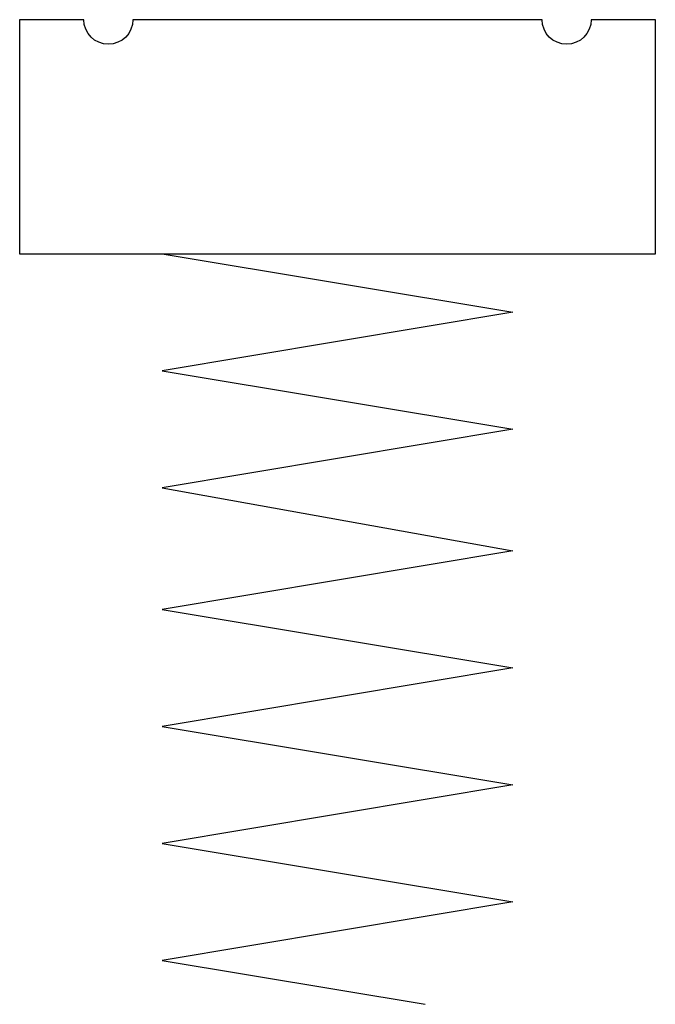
# Model space of a CAD drawing. Extents: x 25 to 191, y 11 to 268.
import ezdxf

# ---------------------------------------------------------------- set-up
doc = ezdxf.new("R2010")
doc.units = 0
doc.header["$MEASUREMENT"] = 0
doc.layers.get('0').update_dxf_attribs({"linetype": 'CONTINUOUS'})

msp = doc.modelspace()

# ---------------------------------------------------------------- linework, layer by layer
at = {"color": 7}
for p, q in [((62.05, 207.26), (153.85, 191.96)), ((153.85, 191.96), (62.05, 176.66)), ((62.05, 176.66), (153.85, 161.36)), ((153.85, 161.36), (62.05, 146.06)), ((62.05, 146.06), (153.85, 129.51)), ((153.85, 129.51), (62.05, 114.21)), ((62.05, 114.21), (153.85, 98.91)), ((153.85, 98.91), (62.05, 83.62)), ((62.05, 83.62), (153.85, 68.32)), ((153.85, 68.32), (62.05, 53.02)), ((62.05, 53.02), (153.85, 37.72)), ((153.85, 37.72), (62.05, 22.42)), ((62.05, 22.42), (130.9, 10.95))]:
    msp.add_line(p, q, dxfattribs=at)
msp.add_open_spline([(174.35, 268.45), (174.35, 268.45), (191.14, 268.45), (191.14, 268.45), (191.14, 268.45), (191.14, 207.26), (191.14, 207.26), (191.14, 207.26), (24.76, 207.26), (24.76, 207.26), (24.76, 207.26), (24.76, 268.45), (24.76, 268.45), (24.76, 268.45), (41.55, 268.45), (41.55, 268.45), (41.55, 264.9), (44.43, 262.03), (47.98, 262.03), (51.53, 262.03), (54.4, 264.9), (54.4, 268.45), (54.4, 268.45), (161.5, 268.45), (161.5, 268.45), (161.5, 264.9), (164.37, 262.03), (167.92, 262.03), (171.47, 262.03), (174.35, 264.9), (174.35, 268.45)], degree=3, knots=[0, 0, 0, 0, 1, 1, 1, 2, 2, 2, 3, 3, 3, 4, 4, 4, 5, 5, 5, 6, 6, 6, 7, 7, 7, 8, 8, 8, 9, 9, 9, 10, 10, 10, 10], dxfattribs=at)

doc.saveas('drawing.dxf')
